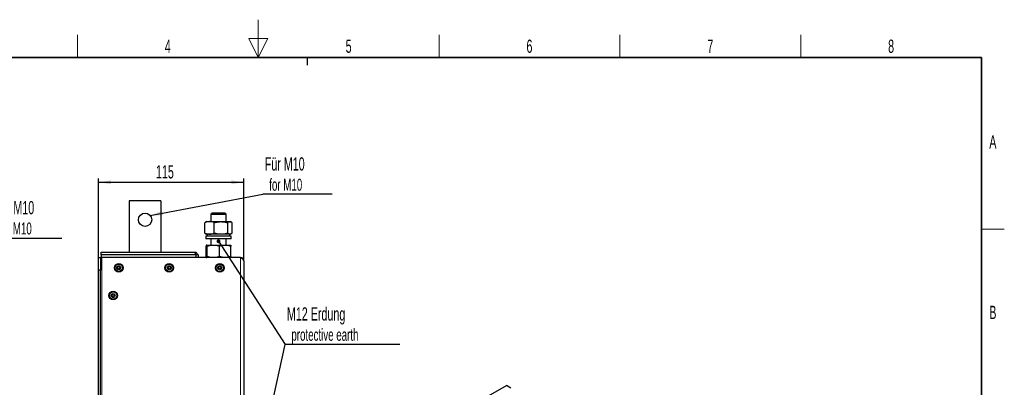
# Model space of a CAD drawing. Header units: millimetres. Extents: x 5 to 418, y 2 to 292.
# Tile 7 of 7: x 154 to 414, y 195 to 292. Entities that reach past the tile are written whole.
import ezdxf

# ---------------------------------------------------------------- set-up
doc = ezdxf.new("R2010")
doc.units = ezdxf.units.MM
doc.layers.add('SLD-0', color=7, linetype='Continuous')
doc.styles.add('SLDTEXTSTYLE0', font='TXT', dxfattribs={"width": 0.605})
doc.dimstyles.new('SLDDIMSTYLE0', dxfattribs={"dimtxt": 3.5, "dimasz": 3.302, "dimexe": 0, "dimexo": 0.0625, "dimgap": 0.875, "dimtad": 1, "dimlfac": 3, "dimrnd": 1e-09, "dimzin": 12, "dimdsep": 46, "dimtxsty": 'SLDTEXTSTYLE0', "dimsah": 1, "dimcen": 0.09, "dimadec": 0, "dimazin": 3, "dimtfac": 1, "dimtofl": 0, "dimtmove": 0, "dimatfit": 3, "dimfxl": 1, "dimfrac": 2, "dimtolj": 1, "dimtzin": 12, "dimarcsym": 0})
doc.dimstyles.new('SLDDIMSTYLE1', dxfattribs={"dimtxt": 0.18, "dimasz": 3.302, "dimexe": 0, "dimexo": 0.0625, "dimgap": 0, "dimtad": 0, "dimtih": 1, "dimtoh": 1, "dimdec": 0, "dimrnd": 1e-09, "dimzin": 0, "dimdsep": 46, "dimtxsty": 'Standard', "dimsah": 1, "dimcen": 0.09, "dimadec": 0, "dimazin": 0, "dimtfac": 3.302, "dimtdec": 0, "dimtofl": 0, "dimtmove": 0, "dimatfit": 3, "dimfxl": 1, "dimfrac": 2, "dimtolj": 1, "dimtzin": 0, "dimarcsym": 0})
doc.dimstyles.new('SLDDIMSTYLE2', dxfattribs={"dimtxt": 0.18, "dimasz": 1.016, "dimexe": 0, "dimexo": 0.0625, "dimgap": 0, "dimtad": 0, "dimtih": 1, "dimtoh": 1, "dimdec": 0, "dimrnd": 1e-09, "dimzin": 0, "dimdsep": 46, "dimtxsty": 'Standard', "dimblk1": 'DOT', "dimblk2": 'DOT', "dimsah": 1, "dimcen": 0.09, "dimadec": 0, "dimazin": 0, "dimtfac": 1.016, "dimtdec": 0, "dimtofl": 0, "dimtmove": 0, "dimatfit": 3, "dimldrblk": 'DOT', "dimfxl": 1, "dimfrac": 2, "dimtolj": 1, "dimtzin": 0, "dimarcsym": 0})

# ---------------------------------------------------------------- blocks, each defined once
blk = doc.blocks.new('SW_NOTE_0')
at = {"layer": 'SLD-0', "color": 0}
blk.add_line((18.31, 0), (0, 0), dxfattribs=at)
at = {"layer": 'SLD-0', "color": 0, "attachment_point": 1, "style": 'SLDTEXTSTYLE0'}
for s, insert, char_height in [('Für M10', (0.48, 9.86), 3.5), ('for M10', (1.67, 4.2), 3.175)]:
    blk.add_mtext(s, dxfattribs=dict(at, insert=insert, char_height=char_height))
blk = doc.blocks.new('_D_5')
at = {"layer": 'SLD-0', "color": 7}
for p, q in [((174.82, 229.7), (174.82, 250.59)), ((213.15, 228.87), (213.15, 250.59)), ((174.82, 249.59), (213.15, 249.59))]:
    blk.add_line(p, q, dxfattribs=at)
for points in [[(174.82, 249.59), (178.12, 249.08), (178.12, 250.1)], [(213.15, 249.59), (209.85, 250.1), (209.85, 249.08)]]:
    blk.add_solid(points, dxfattribs=at)
at = {"layer": 'SLD-0', "color": 7, "insert": (189.97, 254.1), "char_height": 3.5, "attachment_point": 1, "style": 'SLDTEXTSTYLE0'}
blk.add_mtext('115', dxfattribs=at)
blk = doc.blocks.new('SW_NOTE_0_1')
at = {"layer": 'SLD-0', "color": 0}
blk.add_line((18.31, 0), (0, 0), dxfattribs=at)
at = {"layer": 'SLD-0', "color": 0, "attachment_point": 1, "style": 'SLDTEXTSTYLE0'}
for s, insert, char_height in [('Für M10', (0.47, 9.76), 3.5), ('for M10', (1.66, 4.1), 3.175)]:
    blk.add_mtext(s, dxfattribs=dict(at, insert=insert, char_height=char_height))
blk = doc.blocks.new('SW_NOTE_0_2')
at = {"layer": 'SLD-0', "color": 0}
blk.add_line((30.22, 0), (0, 0), dxfattribs=at)
blk.add_line((30.22, 0), (0, 0), dxfattribs=at)
at = {"layer": 'SLD-0', "color": 0, "attachment_point": 1, "style": 'SLDTEXTSTYLE0'}
for s, insert, char_height in [('M12 Erdung', (0.44, 9.78), 3.5), ('protective earth', (1.63, 4.12), 3.175)]:
    blk.add_mtext(s, dxfattribs=dict(at, insert=insert, char_height=char_height))
blk = doc.blocks.new('_Dot')
at = {"color": 0, "linetype": 'ByBlock', "lineweight": -2}
blk.add_line((-0.5, 0), (-1, 0), dxfattribs=at)
at = {"color": 0, "linetype": 'ByBlock', "const_width": 0.5}
blk.add_lwpolyline([(-0.25, 0, 1), (0.25, 0, 1)], format="xyb", close=True, dxfattribs=at)

msp = doc.modelspace()

# ---------------------------------------------------------------- linework, layer by layer
at = {"color": 7, "linetype": 'Continuous', "lineweight": 25}
for p, q in [((191.2657, 244.7007), (182.9324, 244.7007)), ((182.9324, 244.7007), (182.9324, 231.1173)), ((191.2657, 244.7007), (191.2657, 231.1173)), ((204.8402, 241.5007), (204.4824, 241.1428)), ((204.4824, 241.1428), (204.4824, 239.2007)), ((204.4824, 241.1428), (208.4824, 241.1428)), ((204.8402, 241.5007), (208.1246, 241.5007)), ((208.4824, 241.1428), (208.1246, 241.5007)), ((208.4824, 239.2007), (208.4824, 241.1428)), ((203.1579, 239.1077), (202.9094, 238.9178)), ((202.9094, 236.1502), (202.9094, 238.9178)), ((203.3157, 239.2007), (203.1571, 239.1091)), ((203.3157, 239.2007), (204.1392, 239.2007)), ((204.1392, 239.2007), (207.1555, 239.2007)), ((205.369, 236.1502), (205.369, 238.9178)), ((207.1555, 239.2007), (209.4987, 239.2007)), ((208.942, 236.1502), (208.942, 238.9178)), ((209.4987, 239.2007), (209.6491, 239.2007)), ((209.8077, 239.1091), (209.6491, 239.2007)), ((210.0554, 236.1502), (210.0554, 238.9178)), ((202.9094, 236.1502), (203.1579, 235.9632)), ((203.1491, 235.3673), (203.1491, 234.7007)), ((203.1552, 235.3673), (203.1491, 235.3673)), ((203.1552, 234.7007), (203.1491, 234.7007)), ((209.8157, 235.3673), (203.1552, 235.3673)), ((209.8157, 234.7007), (203.1552, 234.7007)), ((203.1559, 235.9596), (203.3157, 235.8673)), ((204.1392, 235.8673), (203.3157, 235.8673)), ((203.4824, 235.8673), (203.4824, 235.3673)), ((207.1555, 235.8673), (204.1392, 235.8673)), ((204.4824, 234.7007), (204.4824, 233.034)), ((209.4987, 235.8673), (207.1555, 235.8673)), ((208.4824, 233.034), (208.4824, 234.7007)), ((209.4824, 235.3673), (209.4824, 235.8673)), ((209.6491, 235.8673), (209.4987, 235.8673)), ((209.6491, 235.8673), (209.8089, 235.9596)), ((209.8157, 234.7007), (209.8157, 235.3673)), ((203.1897, 229.9835), (203.1897, 232.7512)), ((203.3243, 233.034), (205.1053, 233.034)), ((203.459, 229.9835), (203.459, 232.7512)), ((205.1053, 233.034), (208.2634, 233.034)), ((206.7517, 229.9835), (206.7517, 232.7512)), ((208.2634, 233.034), (209.6439, 233.034)), ((209.7751, 229.9835), (209.7751, 232.7512)), ((174.8157, 229.7007), (175.3157, 229.7007)), ((174.8157, 226.3673), (174.8157, 229.7007)), ((175.3157, 229.7007), (175.3157, 226.3673)), ((175.6491, 229.7007), (175.3157, 229.7007)), ((175.4824, 231.1173), (200.2063, 231.1173)), ((175.4824, 230.4507), (175.4824, 231.1173)), ((200.4824, 230.4507), (175.4824, 230.4507)), ((175.4824, 230.4507), (175.4824, 229.784)), ((175.4824, 229.784), (200.4824, 229.784)), ((175.4824, 229.784), (175.4824, 229.7007)), ((212.3157, 229.7007), (175.6491, 229.7007)), ((200.1491, 229.784), (200.1491, 229.7007)), ((200.4824, 230.4507), (200.2063, 231.1173)), ((200.2063, 231.1173), (200.4824, 231.1173)), ((201.1491, 230.4507), (200.4824, 231.1173)), ((200.4824, 230.4507), (200.4824, 229.784)), ((201.1491, 230.4507), (200.4824, 230.4507)), ((200.4824, 229.784), (201.1491, 229.784)), ((201.1491, 230.4507), (201.1491, 229.784)), ((213.1491, 228.8673), (213.1491, 130.534)), ((174.8157, 133.034), (174.8157, 226.3673)), ((175.3157, 226.3673), (174.8157, 226.3673)), ((175.3157, 133.034), (175.3157, 226.3673)), ((277.8202, 193.2221), (282.5343, 195.9434)), ((283.6656, 195.2903), (282.5343, 195.9434))]:
    msp.add_line(p, q, dxfattribs=at)
at = {"color": 7, "linetype": 'Continuous', "lineweight": 18}
for p, q in [((175.6491, 129.7007), (175.6491, 229.7007)), ((212.3157, 129.7007), (212.3157, 229.7007))]:
    msp.add_line(p, q, dxfattribs=at)
at = {"color": 7, "linetype": 'Continuous', "lineweight": 25}
for centre, radius in [((187.0991, 239.7007), 1.75), ((180.1491, 227.034), 1.1333), ((180.1491, 227.034), 0.9667), ((180.1491, 227.034), 0.525), ((180.1491, 227.034), 0.2917), ((193.4824, 227.034), 1.1333), ((193.4824, 227.034), 0.9667), ((193.4824, 227.034), 0.525), ((193.4824, 227.034), 0.2917), ((206.8157, 227.034), 1.1333), ((206.8157, 227.034), 0.9667), ((206.8157, 227.034), 0.525), ((206.8157, 227.034), 0.2917), ((178.6491, 219.7007), 1.1333), ((178.6491, 219.7007), 0.9667), ((178.6491, 219.7007), 0.525), ((178.6491, 219.7007), 0.2917)]:
    msp.add_circle(centre, radius, dxfattribs=at)
msp.add_arc((212.3157, 228.8673), 0.8333, 0, 90, dxfattribs=at)
for points, knots in [([(204.1392, 239.2007), (204.11, 239.2004), (203.9853, 239.199), (203.7646, 239.1774), (203.3806, 239.1013), (203.0984, 238.9914), (202.9094, 238.9178)], [0, 0, 0, 0, 0.07007027, 0.29986903, 0.53092964, 1, 1, 1, 1]), ([(205.369, 238.9178), (205.1692, 238.9969), (204.7661, 239.1564), (204.3494, 239.1858), (204.1392, 239.2007)], [0, 0, 0, 0, 0.49545796, 1, 1, 1, 1]), ([(205.369, 238.9178), (205.4996, 238.9544), (205.8548, 239.0538), (206.4503, 239.1722), (206.9194, 239.1912), (207.1555, 239.2007)], [0, 0, 0, 0, 0.22409136, 0.60954611, 1, 1, 1, 1]), ([(207.1555, 239.2007), (207.3018, 239.1969), (207.676, 239.1873), (208.2763, 239.0981), (208.7193, 238.9781), (208.942, 238.9178)], [0, 0, 0, 0, 0.24215467, 0.61900458, 1, 1, 1, 1]), ([(208.942, 238.9178), (209.0324, 238.9947), (209.1687, 239.1106), (209.3559, 239.1886), (209.451, 239.1966), (209.4987, 239.2007)], [0, 0, 0, 0, 0.49525132, 0.7468182, 1, 1, 1, 1]), ([(209.4987, 239.2007), (209.5119, 239.2004), (209.5684, 239.199), (209.6682, 239.1774), (209.8421, 239.1013), (209.9698, 238.9914), (210.0554, 238.9178)], [0, 0, 0, 0, 0.070070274, 0.29986903, 0.530929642, 1, 1, 1, 1]), ([(202.9094, 236.1502), (203.1091, 236.0711), (203.5122, 235.9116), (203.9289, 235.8822), (204.1392, 235.8673)], [0, 0, 0, 0, 0.49545796, 1, 1, 1, 1]), ([(204.1392, 235.8673), (204.1683, 235.8677), (204.3891, 235.8702), (204.8053, 235.932), (205.1799, 236.077), (205.369, 236.1502)], [0, 0, 0, 0, 0.07009183, 0.53078536, 1, 1, 1, 1]), ([(207.1555, 235.8673), (206.6863, 235.9018), (206.0814, 235.9463), (205.4995, 236.1128), (205.369, 236.1502)], [0, 0, 0, 0, 0.77560784, 1, 1, 1, 1]), ([(208.942, 236.1502), (208.7215, 236.0904), (208.2786, 235.9704), (207.6783, 235.8808), (207.3018, 235.8711), (207.1555, 235.8673)], [0, 0, 0, 0, 0.37717938, 0.75784492, 1, 1, 1, 1]), ([(209.4987, 235.8673), (209.4855, 235.8677), (209.429, 235.869), (209.3291, 235.8906), (209.1553, 235.9667), (209.0275, 236.0766), (208.942, 236.1502)], [0, 0, 0, 0, 0.07007027, 0.29986903, 0.53092964, 1, 1, 1, 1]), ([(210.0554, 236.1502), (209.965, 236.0733), (209.8287, 235.9575), (209.6414, 235.8794), (209.5464, 235.8714), (209.4987, 235.8673)], [0, 0, 0, 0, 0.49525132, 0.7468182, 1, 1, 1, 1]), ([(203.3243, 233.034), (203.3211, 233.0337), (203.3075, 233.0323), (203.2833, 233.0108), (203.2413, 232.9346), (203.2104, 232.8248), (203.1897, 232.7512)], [0, 0, 0, 0, 0.070070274, 0.29986903, 0.530929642, 1, 1, 1, 1]), ([(203.459, 232.7512), (203.4371, 232.8302), (203.393, 232.9898), (203.3473, 233.0192), (203.3243, 233.034)], [0, 0, 0, 0, 0.495457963, 1, 1, 1, 1]), ([(203.459, 232.7512), (203.5793, 232.7877), (203.9067, 232.8871), (204.4554, 233.0056), (204.8878, 233.0245), (205.1053, 233.034)], [0, 0, 0, 0, 0.22409136, 0.60954611, 1, 1, 1, 1]), ([(205.1053, 233.034), (205.2402, 233.0302), (205.585, 233.0206), (206.1383, 232.9314), (206.5465, 232.8115), (206.7517, 232.7512)], [0, 0, 0, 0, 0.24215467, 0.61900458, 1, 1, 1, 1]), ([(206.7517, 232.7512), (206.9971, 232.828), (207.3673, 232.9439), (207.8757, 233.022), (208.1339, 233.03), (208.2634, 233.034)], [0, 0, 0, 0, 0.49525132, 0.7468182, 1, 1, 1, 1]), ([(208.2634, 233.034), (208.2992, 233.0337), (208.4526, 233.0323), (208.7238, 233.0108), (209.1958, 232.9346), (209.5427, 232.8248), (209.7751, 232.7512)], [0, 0, 0, 0, 0.070070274, 0.29986903, 0.530929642, 1, 1, 1, 1]), ([(209.6405, 233.034), (209.6437, 233.0337), (209.6573, 233.0323), (209.6815, 233.0108), (209.7235, 232.9346), (209.7544, 232.8248), (209.7751, 232.7512)], [0, 0, 0, 0, 0.07007027, 0.29986903, 0.53092964, 1, 1, 1, 1]), ([(203.1897, 229.9835), (203.2116, 229.9045), (203.2557, 229.7449), (203.3013, 229.7155), (203.3243, 229.7007)], [0, 0, 0, 0, 0.49545796, 1, 1, 1, 1]), ([(203.3243, 229.7007), (203.3275, 229.701), (203.3517, 229.7036), (203.3973, 229.7653), (203.4383, 229.9103), (203.459, 229.9835)], [0, 0, 0, 0, 0.07009183, 0.53078536, 1, 1, 1, 1]), ([(205.1053, 229.7007), (204.673, 229.7352), (204.1155, 229.7796), (203.5793, 229.9461), (203.459, 229.9835)], [0, 0, 0, 0, 0.77560784, 1, 1, 1, 1]), ([(206.7517, 229.9835), (206.5485, 229.9238), (206.1404, 229.8037), (205.5871, 229.7141), (205.2402, 229.7044), (205.1053, 229.7007)], [0, 0, 0, 0, 0.37717938, 0.75784492, 1, 1, 1, 1]), ([(208.2634, 229.7007), (208.2275, 229.701), (208.0742, 229.7023), (207.8029, 229.7239), (207.3309, 229.8001), (206.9841, 229.9099), (206.7517, 229.9835)], [0, 0, 0, 0, 0.07007027, 0.29986903, 0.53092964, 1, 1, 1, 1]), ([(209.7751, 229.9835), (209.5296, 229.9067), (209.1594, 229.7908), (208.651, 229.7127), (208.3929, 229.7047), (208.2634, 229.7007)], [0, 0, 0, 0, 0.49525132, 0.7468182, 1, 1, 1, 1]), ([(209.7751, 229.9835), (209.7532, 229.9045), (209.7091, 229.7449), (209.6635, 229.7155), (209.6405, 229.7007)], [0, 0, 0, 0, 0.49545796, 1, 1, 1, 1])]:
    msp.add_open_spline(points, degree=3, knots=knots, dxfattribs=at)
msp.add_open_spline([(213.1491, 228.8673), (213.1365, 228.9368), (213.1115, 229.0757), (212.9188, 229.284), (212.6433, 229.4923), (212.4249, 229.6312), (212.3157, 229.7007)], degree=3, dxfattribs=at)
at = {"layer": 'SLD-0', "lineweight": 18}
for p, q in [((217, 292.5), (217, 282.5)), ((169.25, 282.5), (169.25, 288.5)), ((219.5, 287.5), (214.5, 287.5)), ((214.5, 287.5), (217, 282.5)), ((217, 282.5), (219.5, 287.5)), ((264.75, 282.5), (264.75, 288.5)), ((312.5, 282.5), (312.5, 288.5)), ((360.25, 282.5), (360.25, 288.5)), ((408, 237.25), (414, 237.25))]:
    msp.add_line(p, q, dxfattribs=at)
at = {"layer": 'SLD-0', "lineweight": 35}
for p, q in [((408, 282.5), (26, 282.5)), ((408, 12), (408, 282.5))]:
    msp.add_line(p, q, dxfattribs=at)
at = {"layer": 'SLD-0'}
msp.add_line((230, 280.5), (230, 282.5), dxfattribs=at)
msp.add_line((230, 280.5), (230, 282.5), dxfattribs=at)

# ---------------------------------------------------------------- block references
at = {"layer": 'SLD-0', "color": 7}
for name, p in [('SW_NOTE_0_1', (218.2275, 246.4283)), ('SW_NOTE_0', (146.7989, 234.7836))]:
    msp.add_blockref(name, p, dxfattribs=at)
at = {"layer": 'SLD-0'}
msp.add_blockref('SW_NOTE_0_2', (224.1098, 206.8125), dxfattribs=at)

# ---------------------------------------------------------------- texts
at = {"layer": 'SLD-0', "char_height": 3.5, "attachment_point": 2, "style": 'SLDTEXTSTYLE0'}
for s, insert in [('4', (193.1027, 287.243)), ('5', (240.8527, 287.243)), ('6', (288.6027, 287.243)), ('7', (336.3527, 287.243)), ('8', (384.1027, 287.243)), ('A', (410.9816, 262.0011)), ('B', (410.9816, 217.0011))]:
    msp.add_mtext(s, dxfattribs=dict(at, insert=insert))

# ---------------------------------------------------------------- dimensions: what is measured, and where the dimension line sits
at = {"layer": 'SLD-0', "color": 7}
dim = msp.add_linear_dim(base=(213.1491, 249.5909), p1=(174.8157, 229.7007), p2=(213.1491, 228.8673), dimstyle='SLDDIMSTYLE0', dxfattribs=at)
dim.commit()
dim.dimension.update_dxf_attribs({"geometry": '_D_5', "text_midpoint": (193.9824, 249.5909), "dimtype": 160})

# ---------------------------------------------------------------- leaders
msp.add_leader([(188.4235, 240.8446), (218.2275, 246.4283)], dimstyle='SLDDIMSTYLE1', dxfattribs=at)
at = {"layer": 'SLD-0'}
for points in [[(206.472, 234.0175), (224.1098, 206.8125)], [(206.3501, 125.6588), (224.1098, 206.8125)]]:
    msp.add_leader(points, dimstyle='SLDDIMSTYLE2', dxfattribs=at)

doc.saveas('drawing.dxf')
